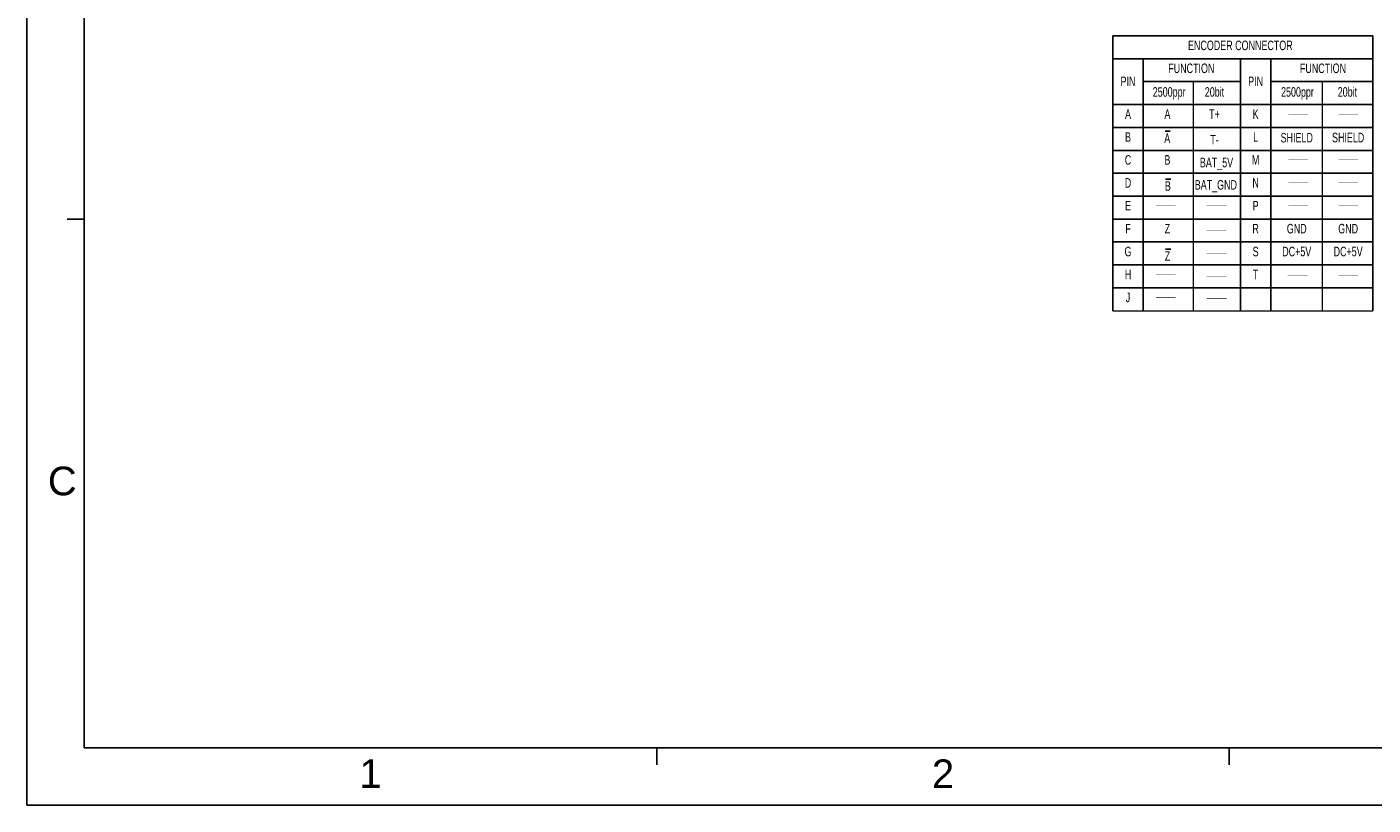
# Model space of a CAD drawing. Header units: millimetres. Extents: x -95 to 535, y -111 to 334.
# Tile 1 of 20: x -95 to 258, y -111 to 93. Entities that reach past the tile are written whole.
import ezdxf
from ezdxf.enums import TextEntityAlignment as Align

# ---------------------------------------------------------------- set-up
doc = ezdxf.new("R2010")
doc.units = ezdxf.units.MM
doc.header["$LTSCALE"] = 23.1
doc.layers.get('0').update_dxf_attribs({"linetype": 'CONTINUOUS'})
doc.layers.add('DRAWING FRAME', color=1, linetype='CONTINUOUS')
doc.styles.add('ARIAL', font='ARIAL.TTF')
doc.styles.get("Standard").update_dxf_attribs({"font": 'txt', "width": 0.7})

# ---------------------------------------------------------------- blocks, each defined once
blk = doc.blocks.new('OVER_BAR_BL0', base_point=(178.65, 78.19))
at = {"color": 7, "linetype": 'Continuous'}
blk.add_line((177.97, 79.72), (179.33, 79.72), dxfattribs=at)
at = {"color": 7, "linetype": 'Continuous', "width": 0.7}
blk.add_text('A', height=2.5, dxfattribs=at).set_placement((177.77, 76.66))
blk = doc.blocks.new('OVER_BAR_BL1', base_point=(178.78, 65.66))
at = {"color": 7, "linetype": 'Continuous'}
blk.add_line((178.1, 67.19), (179.47, 67.19), dxfattribs=at)
at = {"color": 7, "linetype": 'Continuous', "width": 0.7}
blk.add_text('B', height=2.5, dxfattribs=at).set_placement((177.91, 64.13))
blk = doc.blocks.new('OVER_BAR_BL2', base_point=(178.78, 47.33))
at = {"color": 7, "linetype": 'Continuous'}
blk.add_line((178.1, 48.87), (179.47, 48.87), dxfattribs=at)
at = {"color": 7, "linetype": 'Continuous', "width": 0.7}
blk.add_text('Z', height=2.5, dxfattribs=at).set_placement((177.91, 45.8))

msp = doc.modelspace()

# ---------------------------------------------------------------- linework, layer by layer
at = {"color": 7, "linetype": 'Continuous'}
for p, q in [((189.9142, 90.3816), (258.0972, 90.3816)), ((189.9142, 90.3816), (189.9142, 18.3816)), ((258.0972, 90.3816), (258.0972, 18.3816)), ((189.9142, 84.3816), (258.0972, 84.3816)), ((197.9142, 84.3816), (197.9142, 18.3816)), ((223.3458, 84.3816), (223.3458, 18.3816)), ((231.3458, 84.3816), (231.3458, 18.3816)), ((197.9142, 78.3816), (223.3458, 78.3816)), ((231.3458, 78.3816), (258.0972, 78.3816)), ((189.9142, 72.3816), (258.0972, 72.3816)), ((189.9142, 66.3816), (258.0972, 66.3816)), ((189.9142, 60.3816), (258.0972, 60.3816)), ((189.9142, 54.3816), (258.0972, 54.3816)), ((189.9142, 48.3816), (258.0972, 48.3816)), ((189.9142, 42.3816), (258.0972, 42.3816)), ((189.9142, 36.3816), (258.0972, 36.3816)), ((189.9142, 30.3816), (258.0972, 30.3816)), ((189.9142, 24.3816), (258.0972, 24.3816))]:
    msp.add_line(p, q, dxfattribs=at)
at = {"color": 7, "linetype": 'Continuous', "lineweight": 0}
for p, q in [((211.0138, 78.3816), (211.0138, 18.3816)), ((244.808, 78.3816), (244.808, 18.3816)), ((189.9142, 18.3816), (258.0972, 18.3816))]:
    msp.add_line(p, q, dxfattribs=at)
at = {"color": 7, "linetype": 'Continuous', "const_width": 0.1}
for points in [[(235.8934, 69.8816), (241.1017, 69.8816)], [(235.8934, 57.8816), (241.1017, 57.8816)], [(235.8934, 51.8816), (241.1017, 51.8816)], [(201.2183, 45.8816), (206.4266, 45.8816)], [(235.8934, 45.8816), (241.1017, 45.8816)], [(201.2183, 27.8816), (206.4266, 27.8816)], [(201.2183, 21.8816), (206.4266, 21.8816)]]:
    msp.add_lwpolyline(points, dxfattribs=at)
at = {"color": 7, "linetype": 'Continuous', "lineweight": 0, "const_width": 0.1}
for points in [[(248.9717, 69.8816), (254.18, 69.8816)], [(248.9717, 57.8816), (254.18, 57.8816)], [(248.9717, 51.8816), (254.18, 51.8816)], [(214.5423, 45.8816), (219.7507, 45.8816)], [(248.9717, 45.8816), (254.18, 45.8816)], [(214.5423, 39.284), (219.7507, 39.284)], [(214.5423, 33.284), (219.7507, 33.284)], [(214.5423, 27.284), (219.7507, 27.284)], [(235.7325, 27.4967), (240.9408, 27.4967)], [(248.9717, 27.4967), (254.18, 27.4967)], [(214.5423, 21.6317), (219.7507, 21.6317)]]:
    msp.add_lwpolyline(points, dxfattribs=at)
at = {"layer": 'DRAWING FRAME', "color": 4}
for p, q in [((-94.5553, 334.3981), (-94.5553, -111.1019)), ((-94.5553, -111.1019), (535.4447, -111.1019))]:
    msp.add_line(p, q, dxfattribs=at)
at = {"layer": 'DRAWING FRAME', "color": 3}
for p, q in [((-79.5553, 319.3981), (-79.5553, -96.1019)), ((-79.5553, 42.3981), (-84.0553, 42.3981)), ((520.4447, -96.1019), (-79.5553, -96.1019)), ((70.4447, -96.1019), (70.4447, -100.6019)), ((220.4447, -96.1019), (220.4447, -100.6019))]:
    msp.add_line(p, q, dxfattribs=at)

# ---------------------------------------------------------------- block references
at = {"color": 7, "linetype": 'Continuous'}
for name, p in [('OVER_BAR_BL0', (204.2948, 63.8452)), ('OVER_BAR_BL1', (204.4296, 51.3135)), ('OVER_BAR_BL2', (204.4296, 32.9876))]:
    msp.add_blockref(name, p, dxfattribs=at)

# ---------------------------------------------------------------- texts
at = {"color": 7, "linetype": 'Continuous', "width": 0.7}
for s, p in [('ENCODER CONNECTOR', (223.3458, 86.6316)), ('FUNCTION', (210.498, 80.6316)), ('FUNCTION', (244.9854, 80.6316)), ('PIN', (193.9142, 77.203)), ('PIN', (227.3458, 77.203)), ('A', (193.9142, 68.6316)), ('A', (204.2391, 68.6316)), ('K', (227.3458, 68.6316)), ('B', (193.9142, 62.6316)), ('L', (227.3458, 62.6316)), ('SHIELD', (238.1223, 62.4543)), ('C', (193.9142, 56.6316)), ('B', (204.2391, 56.6316)), ('BAT_5V', (217.1012, 55.9463)), ('M', (227.3458, 56.6316)), ('D', (193.9142, 50.6316)), ('N', (227.3458, 50.6316)), ('BAT_GND', (216.9341, 50.1043)), ('E', (193.9142, 44.6316)), ('P', (227.3458, 44.6316)), ('F', (193.9142, 38.6316)), ('Z', (204.2391, 38.6316)), ('R', (227.3458, 38.6316)), ('GND', (238.1223, 38.6316)), ('G', (193.9142, 32.6316)), ('S', (227.3458, 32.6316)), ('DC+5V', (238.1223, 32.6316)), ('H', (193.9142, 26.6316)), ('T', (227.3458, 26.6316)), ('J', (193.9142, 20.6316))]:
    msp.add_text(s, height=2.5, dxfattribs=at).set_placement(p, align=Align.CENTER)
at = {"color": 7, "linetype": 'Continuous', "lineweight": 0, "width": 0.7}
for s, p in [('2500ppr', (204.6954, 74.4339)), ('20bit', (216.5711, 74.4339)), ('2500ppr', (238.3035, 74.4339)), ('20bit', (251.3958, 74.4339)), ('T+', (216.5711, 68.6316)), ('T-', (216.5711, 61.9462)), ('SHIELD', (251.5846, 62.4899)), ('GND', (251.5846, 38.6316)), ('DC+5V', (251.5846, 32.6316))]:
    msp.add_text(s, height=2.5, dxfattribs=at).set_placement(p, align=Align.CENTER)
at = {"layer": 'DRAWING FRAME', "color": 1, "style": 'ARIAL'}
for s, p in [('C', (-85.2928, -26.2089)), ('1', (-4.5464, -102.845)), ('2', (145.4536, -102.845))]:
    msp.add_text(s, height=7.5, dxfattribs=at).set_placement(p, align=Align.MIDDLE)

doc.saveas('drawing.dxf')
